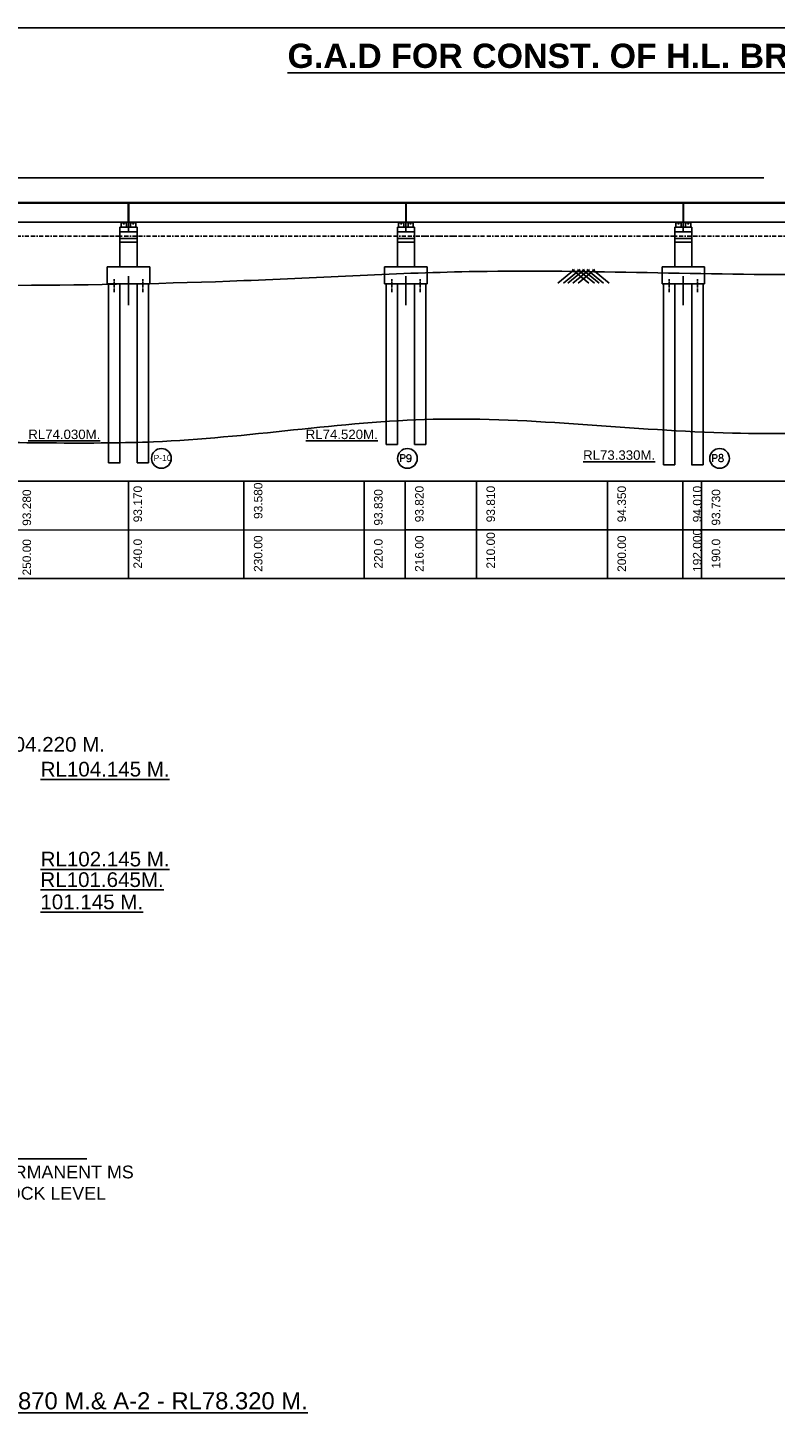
# Model space of a CAD drawing. Extents: x 589750 to 1723939, y 312647 to 923764.
# Tile 5 of 17: x 873471 to 1058123, y 577726 to 923764. Entities that reach past the tile are written whole.
import ezdxf

# ---------------------------------------------------------------- set-up
doc = ezdxf.new("R2010")
doc.units = ezdxf.units.MI
doc.header["$MEASUREMENT"] = 0
doc.linetypes.add('BORDER2', pattern=[0.875, 0.25, -0.125, 0.25, -0.125, 0, -0.125])
doc.linetypes.add('CENTER2', pattern=[1.125, 0.75, -0.125, 0.125, -0.125])
doc.layers.add('GROUND_LVL', color=114, linetype='Continuous')
doc.layers.add('TEXT', color=3, linetype='Continuous')
doc.layers.add('STR', color=7, linetype='Continuous', lineweight=25)
doc.styles.add('ROMANT', font='romant.shx')
doc.styles.get("Standard").update_dxf_attribs({"font": 'arial.ttf', "height": 500})
doc.dimstyles.new('bASANT jAIN  NMM', dxfattribs={"dimscale": 0.507, "dimtxt": 500, "dimasz": 1000, "dimexe": 50, "dimexo": 25, "dimgap": 0.09, "dimtad": 0, "dimtih": 1, "dimtoh": 1, "dimdec": 0, "dimzin": 0, "dimdsep": 46, "dimtxsty": 'Standard', "dimcen": 0.09, "dimclrd": 256, "dimclre": 256, "dimadec": 0, "dimazin": 0, "dimtfac": 1, "dimtdec": 0, "dimtix": 1, "dimtofl": 0, "dimtmove": 0, "dimatfit": 0, "dimfxl": 300, "dimtolj": 1, "dimtzin": 0, "dimlwd": -1, "dimlwe": -1, "dimarcsym": 0})

msp = doc.modelspace()

# ---------------------------------------------------------------- hatches: boundary and pattern name
at = {"ltscale": 0.5}
h = msp.add_hatch(color=0, dxfattribs=at)
h.paths.add_polyline_path([(897144.4, 875724.7), (897144.4, 875633.4), (897521.3, 875633.4), (897521.3, 875724.7)])
h.paths.add_polyline_path([(896772.5, 875724.7), (896772.5, 875633.4), (897144.4, 875633.4), (897144.4, 875724.7)])
h = msp.add_hatch(color=0, dxfattribs=at)
h.paths.add_polyline_path([(899115, 875724.7), (899115, 875633.4), (899486.9, 875633.4), (899486.9, 875724.7)])
h.paths.add_polyline_path([(899863.8, 875633.4), (899863.8, 875724.7), (899486.9, 875724.7), (899486.9, 875633.4)])
h = msp.add_hatch(color=0, dxfattribs=at)
h.paths.add_polyline_path([(965717.5, 875724.7), (965717.5, 875633.4), (966094.3, 875633.4), (966094.3, 875724.7)])
h.paths.add_polyline_path([(965345.5, 875724.7), (965345.5, 875633.4), (965717.5, 875633.4), (965717.5, 875724.7)])
h = msp.add_hatch(color=0, dxfattribs=at)
h.paths.add_polyline_path([(967688, 875724.7), (967688, 875633.4), (968059.9, 875633.4), (968059.9, 875724.7)])
h.paths.add_polyline_path([(968436.8, 875633.4), (968436.8, 875724.7), (968059.9, 875724.7), (968059.9, 875633.4)])
h = msp.add_hatch(color=0, dxfattribs=at)
h.paths.add_polyline_path([(1034290.5, 875724.7), (1034290.5, 875633.4), (1034667.4, 875633.4), (1034667.4, 875724.7)])
h.paths.add_polyline_path([(1033918.6, 875724.7), (1033918.6, 875633.4), (1034290.5, 875633.4), (1034290.5, 875724.7)])
h = msp.add_hatch(color=0, dxfattribs=at)
h.paths.add_polyline_path([(1036261.1, 875724.7), (1036261.1, 875633.4), (1036633, 875633.4), (1036633, 875724.7)])
h.paths.add_polyline_path([(1037009.9, 875633.4), (1037009.9, 875724.7), (1036633, 875724.7), (1036633, 875633.4)])

# ---------------------------------------------------------------- linework, layer by layer
at = {"color": 0, "ltscale": 0.5}
for p, q in [((1055389, 886764.1), (699552.3, 886767.5)), ((1585168, 880649.7), (711147.3, 880649.7)), ((1585168, 880649.7), (749494.8, 880649.7)), ((1585168, 880649.7), (820386.3, 880649.7)), ((820386.3, 880473.5), (898267.6, 880473.5)), ((913778.1, 880649.7), (881657.5, 880649.7)), ((913778.1, 880649.7), (881657.5, 880649.7)), ((913778.1, 880649.7), (881657.5, 880649.7)), ((881657.5, 880473.5), (898267.6, 880473.5)), ((898314.4, 880649.7), (888959.4, 880649.7)), ((913778.1, 880649.7), (888959.4, 880649.7)), ((888959.4, 880473.5), (898267.6, 880473.5)), ((888959.4, 880473.5), (913778.1, 880473.5)), ((898267.6, 880580.2), (898267.6, 875724.7)), ((898314.4, 879207.8), (898314.4, 873616.9)), ((898361.2, 880580.2), (898361.2, 875724.7)), ((898361.2, 880473.5), (966840.7, 880473.5)), ((982351.2, 880649.7), (950230.5, 880649.7)), ((982351.2, 880649.7), (950230.5, 880649.7)), ((982351.2, 880649.7), (950230.5, 880649.7)), ((982351.2, 880649.7), (957532.4, 880649.7)), ((966887.5, 880649.7), (957532.4, 880649.7)), ((957532.4, 880473.5), (966840.7, 880473.5)), ((957532.4, 880473.5), (982351.2, 880473.5)), ((966840.7, 880580.2), (966840.7, 875724.7)), ((966887.5, 879207.8), (966887.5, 873616.9)), ((966934.3, 880580.2), (966934.3, 875724.7)), ((966934.3, 880473.5), (1035413.7, 880473.5)), ((1035460.5, 880649.7), (1026105.4, 880649.7)), ((1050209.5, 880649.7), (1026105.4, 880649.7)), ((1026105.4, 880473.5), (1035413.7, 880473.5)), ((1026105.4, 880473.5), (1103986.7, 880473.5)), ((1050209.5, 880649.7), (1026414, 880649.7)), ((1050209.5, 880649.7), (1026414, 880649.7)), ((1050209.5, 880649.7), (1026414, 880649.7)), ((1050209.5, 880649.7), (1026414, 880649.7)), ((1050209.5, 880649.7), (1026414, 880649.7)), ((1050209.5, 880649.7), (1026414, 880649.7)), ((1026414, 880473.5), (1035413.7, 880473.5)), ((1035413.7, 880580.2), (1035413.7, 875724.7)), ((1035460.5, 879207.8), (1035460.5, 873616.9)), ((1035507.3, 880580.2), (1035507.3, 875724.7)), ((1035507.3, 880473.5), (1050209.5, 880473.5)), ((888959.4, 875794.7), (913778.1, 875794.7)), ((896500.9, 874554.7), (896500.9, 875633.4)), ((896500.9, 875633.4), (897787.9, 875633.4)), ((896772.5, 875724.7), (896772.5, 875633.4)), ((897144.4, 875173.4), (897144.4, 875792.1)), ((897521.3, 875633.4), (897521.3, 875724.7)), ((897731.9, 875633.4), (897521.3, 875633.4)), ((897787.9, 875633.4), (897787.9, 874554.7)), ((898782.4, 875724.7), (898361.2, 875724.7)), ((898843.4, 874554.7), (898843.4, 875633.4)), ((898843.4, 875633.4), (900130.4, 875633.4)), ((898843.4, 875633.4), (900130.4, 875633.4)), ((899115, 875724.7), (899115, 875633.4)), ((899486.9, 875173.4), (899486.9, 875792.1)), ((899863.8, 875633.4), (899863.8, 875724.7)), ((900130.4, 875633.4), (900130.4, 874554.7)), ((957532.4, 875794.7), (982351.2, 875794.7)), ((965074, 874554.7), (965074, 875633.4)), ((965074, 875633.4), (966361, 875633.4)), ((965345.5, 875724.7), (965345.5, 875633.4)), ((965717.5, 875173.4), (965717.5, 875792.1)), ((966094.3, 875633.4), (966094.3, 875724.7)), ((966304.9, 875633.4), (966094.3, 875633.4)), ((966361, 875633.4), (966361, 874554.7)), ((967355.5, 875724.7), (966934.3, 875724.7)), ((967416.4, 874554.7), (967416.4, 875633.4)), ((967416.4, 875633.4), (968703.4, 875633.4)), ((967416.4, 875633.4), (968703.4, 875633.4)), ((967688, 875724.7), (967688, 875633.4)), ((968059.9, 875173.4), (968059.9, 875792.1)), ((968436.8, 875633.4), (968436.8, 875724.7)), ((968703.4, 875633.4), (968703.4, 874554.7)), ((1026105.4, 875794.7), (1050209.5, 875794.7)), ((1033647, 874554.7), (1033647, 875633.4)), ((1033647, 875633.4), (1034934, 875633.4)), ((1033918.6, 875724.7), (1033918.6, 875633.4)), ((1034290.5, 875173.4), (1034290.5, 875792.1)), ((1034667.4, 875633.4), (1034667.4, 875724.7)), ((1034878, 875633.4), (1034667.4, 875633.4)), ((1034934, 875633.4), (1034934, 874554.7)), ((1035928.5, 875724.7), (1035507.3, 875724.7)), ((1035989.5, 874554.7), (1035989.5, 875633.4)), ((1035989.5, 875633.4), (1037276.5, 875633.4)), ((1035989.5, 875633.4), (1037276.5, 875633.4)), ((1036261.1, 875724.7), (1036261.1, 875633.4)), ((1036633, 875173.4), (1036633, 875792.1)), ((1037009.9, 875633.4), (1037009.9, 875724.7)), ((1037276.5, 875633.4), (1037276.5, 874554.7)), ((896208.4, 874554.7), (896208.4, 873384.7)), ((896208.4, 874554.7), (898314.4, 874554.7)), ((896208.4, 873384.7), (900420.4, 873384.7)), ((896208.4, 871746.7), (896208.4, 873384.7)), ((897787.9, 874554.7), (896500.9, 874554.7)), ((898314.4, 874554.7), (897144.4, 874554.7)), ((897787.9, 874554.7), (897144.4, 874554.7)), ((900130.4, 874554.7), (898843.4, 874554.7)), ((900130.4, 874554.7), (899486.9, 874554.7)), ((900420.4, 874554.7), (900420.4, 873384.7)), ((900420.4, 873384.7), (900420.4, 871746.7)), ((964781.5, 874554.7), (964781.5, 873384.7)), ((964781.5, 874554.7), (966887.5, 874554.7)), ((964781.5, 873384.7), (968993.5, 873384.7)), ((964781.5, 871746.7), (964781.5, 873384.7)), ((966361, 874554.7), (965074, 874554.7)), ((966887.5, 874554.7), (965717.5, 874554.7)), ((966361, 874554.7), (965717.5, 874554.7)), ((968703.4, 874554.7), (967416.4, 874554.7)), ((968703.4, 874554.7), (968059.9, 874554.7)), ((968993.5, 874554.7), (968993.5, 873384.7)), ((968993.5, 873384.7), (968993.5, 871746.7)), ((1033354.5, 874554.7), (1033354.5, 873384.7)), ((1033354.5, 874554.7), (1035460.5, 874554.7)), ((1033354.5, 873384.7), (1037566.5, 873384.7)), ((1033354.5, 871746.7), (1033354.5, 873384.7)), ((1034934, 874554.7), (1033647, 874554.7)), ((1035460.5, 874554.7), (1034290.5, 874554.7)), ((1034934, 874554.7), (1034290.5, 874554.7)), ((1037276.5, 874554.7), (1035989.5, 874554.7)), ((1037276.5, 874554.7), (1036633, 874554.7)), ((1037566.5, 874554.7), (1037566.5, 873384.7)), ((1037566.5, 873384.7), (1037566.5, 871746.7)), ((900420.4, 871746.7), (896208.4, 871746.7)), ((896208.4, 871746.7), (896208.4, 870810.7)), ((896208.4, 870404), (896208.4, 871746.7)), ((896208.4, 870404), (896208.4, 871746.7)), ((896208.4, 870810.7), (900420.4, 870810.7)), ((896208.4, 864771.5), (896208.4, 870810.7)), ((896208.4, 864771.5), (896208.4, 870810.7)), ((896208.4, 864771.5), (896208.4, 870810.7)), ((896208.4, 870137.5), (896208.4, 870810.7)), ((900420.4, 870810.7), (900420.4, 871746.7)), ((900420.4, 871746.7), (900420.4, 870404)), ((900420.4, 871746.7), (900420.4, 870404)), ((900420.4, 870810.7), (900420.4, 870137.5)), ((900420.4, 870810.7), (900420.4, 864771.5)), ((900420.4, 870810.7), (900420.4, 864771.5)), ((900420.4, 870810.7), (900420.4, 864771.5)), ((968993.5, 871746.7), (964781.5, 871746.7)), ((964781.5, 871746.7), (964781.5, 870810.7)), ((964781.5, 870810.7), (968993.5, 870810.7)), ((964781.5, 864771.5), (964781.5, 870810.7)), ((964781.5, 870604.5), (964781.5, 870810.7)), ((964781.5, 870604.5), (964781.5, 870810.7)), ((964781.5, 870658.4), (964781.5, 870810.7)), ((968993.5, 870810.7), (968993.5, 871746.7)), ((968993.5, 870810.7), (968993.5, 870658.4)), ((968993.5, 870810.7), (968993.5, 864771.5)), ((968993.5, 870810.7), (968993.5, 870604.5)), ((968993.5, 870810.7), (968993.5, 870604.5)), ((1037566.5, 871746.7), (1033354.5, 871746.7)), ((1033354.5, 871746.7), (1033354.5, 870810.7)), ((1033354.5, 870810.7), (1037566.5, 870810.7)), ((1033354.5, 864771.5), (1033354.5, 870810.7)), ((1033354.5, 864771.5), (1033354.5, 870810.7)), ((1033354.5, 864771.5), (1033354.5, 870810.7)), ((1033354.5, 864771.5), (1033354.5, 870810.7)), ((1033354.5, 870593.2), (1033354.5, 870810.7)), ((1033354.5, 870593.2), (1033354.5, 870810.7)), ((1033354.5, 870593.2), (1033354.5, 870810.7)), ((1037566.5, 870810.7), (1037566.5, 871746.7)), ((1037566.5, 870810.7), (1037566.5, 870593.2)), ((1037566.5, 870810.7), (1037566.5, 864771.5)), ((1037566.5, 870810.7), (1037566.5, 870593.2)), ((1037566.5, 870810.7), (1037566.5, 870593.2)), ((1037566.5, 870810.7), (1037566.5, 864771.5)), ((1037566.5, 870810.7), (1037566.5, 864771.5)), ((1037566.5, 870810.7), (1037566.5, 864771.5)), ((903579.4, 864771.5), (893049.4, 864771.5)), ((893049.4, 864771.5), (893049.4, 860559.5)), ((898314.4, 855257.1), (898314.4, 862388)), ((903579.4, 860559.5), (903579.4, 864771.5)), ((972152.5, 864771.5), (961622.5, 864771.5)), ((961622.5, 864771.5), (961622.5, 860559.5)), ((966887.5, 855257.1), (966887.5, 862388)), ((972152.5, 860559.5), (972152.5, 864771.5)), ((1040725.5, 864771.5), (1030195.5, 864771.5)), ((1030195.5, 864771.5), (1030195.5, 860559.5)), ((1033354.5, 864771.5), (1033354.5, 864989.1)), ((1035460.5, 855257.1), (1035460.5, 862388)), ((1037566.5, 864989.1), (1037566.5, 864771.5)), ((1040725.5, 860559.5), (1040725.5, 864771.5)), ((893049.4, 860559.5), (903579.4, 860559.5)), ((893400.4, 860559.5), (893400.4, 816295)), ((896208.4, 855257.1), (896208.4, 860559.5)), ((896208.4, 860559.5), (896208.4, 816295)), ((900420.4, 860559.5), (900420.4, 855257.1)), ((900420.4, 860559.5), (900420.4, 816295)), ((903228.4, 860559.5), (903228.4, 816295)), ((961622.5, 860559.5), (972152.5, 860559.5)), ((961973.5, 860559.5), (961973.5, 820812.2)), ((964781.5, 855257.1), (964781.5, 860559.5)), ((964781.5, 860559.5), (964781.5, 820812.2)), ((968993.5, 860559.5), (968993.5, 855257.1)), ((968993.5, 860559.5), (968993.5, 820812.2)), ((971801.5, 860559.5), (971801.5, 820812.2)), ((1030195.5, 860559.5), (1040725.5, 860559.5)), ((1030546.5, 860559.5), (1030546.5, 815762.5)), ((1033354.5, 855257.1), (1033354.5, 860559.5)), ((1033354.5, 860559.5), (1033354.5, 815762.5)), ((1037566.5, 860559.5), (1037566.5, 855257.1)), ((1037566.5, 860559.5), (1037566.5, 816072.4)), ((1040374.5, 860559.5), (1040374.5, 816072.4)), ((896208.4, 855984.8), (896208.4, 857552.6)), ((900420.4, 857552.6), (900420.4, 855984.8)), ((964781.5, 855984.8), (964781.5, 857552.6)), ((968993.5, 857552.6), (968993.5, 855984.8)), ((1033354.5, 855984.8), (1033354.5, 857552.6)), ((1037566.5, 857552.6), (1037566.5, 855984.8)), ((645453.4, 811763), (956577.9, 811767.6)), ((898314.4, 787658.4), (898314.4, 811767.2)), ((898314.4, 811766.4), (898314.4, 787658.4)), ((926819.5, 787658.4), (926819.5, 811767.2)), ((926819.5, 811766.4), (926819.5, 787658.4)), ((956529.2, 787658.4), (956529.2, 811767.2)), ((956529.2, 811766.4), (956529.2, 787658.4)), ((956577.9, 811767.6), (966663.9, 811767.8)), ((966663.9, 787658.4), (966663.9, 811767.2)), ((966663.9, 811766.4), (966663.9, 787658.4)), ((645453.4, 799389.2), (966663.9, 799723.5)), ((645453.4, 787658.4), (956529.2, 787658.4)), ((873331.9, 787658.4), (877283.5, 787658.4)), ((877283.5, 787658.4), (924083.5, 787658.4)), ((924083.5, 787658.4), (966663.9, 787658.4)), ((933129.2, 787658.4), (956529.2, 787658.4)), ((956529.2, 787658.4), (966663.9, 787658.4))]:
    msp.add_line(p, q, dxfattribs=at)
at = {"color": 0, "ltscale": 10}
for p, q in [((898267.6, 875794.7), (829741.4, 875794.7)), ((829741.4, 875794.7), (898267.6, 875794.7)), ((898267.6, 875794.7), (829741.4, 875794.7)), ((898314.4, 875794.7), (881657.5, 875794.7)), ((881657.5, 875794.7), (898314.4, 875794.7)), ((898314.4, 875794.7), (888959.4, 875794.7)), ((898314.4, 875794.7), (913778.1, 875794.7)), ((898314.4, 875794.7), (913778.1, 875794.7)), ((913778.1, 875794.7), (898314.4, 875794.7)), ((913778.1, 875794.7), (898314.4, 875794.7)), ((898314.4, 875794.7), (966887.5, 875794.7)), ((966887.5, 875794.7), (950230.5, 875794.7)), ((950230.5, 875794.7), (966887.5, 875794.7)), ((966887.5, 875794.7), (957532.4, 875794.7)), ((966887.5, 875794.7), (982351.2, 875794.7)), ((982351.2, 875794.7), (966887.5, 875794.7)), ((982351.2, 875794.7), (966887.5, 875794.7)), ((966887.5, 875794.7), (982351.2, 875794.7)), ((966887.5, 875794.7), (1035413.7, 875794.7)), ((1035460.5, 875794.7), (1026105.4, 875794.7)), ((1035460.5, 875794.7), (1026414, 875794.7)), ((1026414, 875794.7), (1035460.5, 875794.7)), ((1026414, 875794.7), (1035460.5, 875794.7)), ((1035460.5, 875794.7), (1050209.5, 875794.7)), ((1035460.5, 875794.7), (1050209.5, 875794.7)), ((1035460.5, 875794.7), (1050209.5, 875794.7)), ((1050209.5, 875794.7), (1035460.5, 875794.7)), ((1050209.5, 875794.7), (1035460.5, 875794.7)), ((1035460.5, 875794.7), (1104033.5, 875794.7)), ((903228.4, 826630.9), (903228.4, 831238.9)), ((971801.5, 826630.9), (971801.5, 831238.9)), ((1040374.5, 826630.9), (1040374.5, 831238.9)), ((962871.6, 820812.2), (961973.5, 820812.2)), ((964781.5, 820812.2), (961973.5, 820812.2)), ((971646.6, 820812.2), (968993.5, 820812.2)), ((971801.5, 820812.2), (968993.5, 820812.2)), ((896276.9, 816295), (893400.4, 816295)), ((903228.4, 816295), (900420.4, 816295)), ((1030546.5, 815762.5), (1033354.5, 815762.5)), ((1037566.5, 816072.4), (1037566.5, 815673.6)), ((1037566.5, 815762.5), (1040374.5, 815762.5)), ((1040374.5, 816072.4), (1040374.5, 815762.5)), ((883812.6, 811766.4), (854611.9, 811766.1)), ((966663.9, 811767.8), (1167306.1, 811767.8))]:
    msp.add_line(p, q, dxfattribs=at)
at = {"color": 5, "linetype": 'BORDER2', "ltscale": 4000}
for p, q in [((896208.4, 872278.9), (820386.3, 872274.8)), ((896208.4, 872275.2), (881657.5, 872274.4)), ((964781.5, 872278.9), (888959.4, 872274.8)), ((964781.5, 872275.2), (950230.5, 872274.4)), ((982351.2, 872276.2), (957532.4, 872274.8)), ((1033354.5, 872275.2), (968993.5, 872271.7)), ((1101927.5, 872278.9), (1026105.4, 872274.8)), ((1033354.5, 872275.2), (1026414, 872274.8))]:
    msp.add_line(p, q, dxfattribs=at)
at = {"color": 0, "linetype": 'CENTER2', "ltscale": 0.5}
for p, q in [((894804.4, 858460.5), (894804.4, 861664)), ((901824.4, 858460.5), (901824.4, 861664)), ((963377.5, 858460.5), (963377.5, 861664)), ((970397.5, 858460.5), (970397.5, 861664)), ((1031950.5, 858460.5), (1031950.5, 861664)), ((1038970.5, 858460.5), (1038970.5, 861664))]:
    msp.add_line(p, q, dxfattribs=at)
at = {"ltscale": 0.5}
for p, q in [((984303.7, 787658.4), (984303.7, 811767.2)), ((984303.7, 811766.4), (984303.7, 787658.4)), ((1016694, 787658.4), (1016694, 811767.2)), ((1016694, 811766.4), (1016694, 787658.4)), ((1035343, 787658.4), (1035343, 811767.2)), ((1035343, 811766.4), (1035343, 787658.4)), ((1039985.5, 787658.4), (1039985.5, 811767.2)), ((1039985.5, 811766.4), (1039985.5, 787658.4))]:
    msp.add_line(p, q, dxfattribs=at)
at = {"ltscale": 10}
for p, q in [((966663.9, 799713.1), (1167306.1, 799713.1)), ((966663.9, 787658.4), (1167306.1, 787658.4)), ((981811.7, 787658.4), (1006256, 787658.4)), ((1006256, 787658.4), (1030700.4, 787658.4)), ((1030700.4, 787658.4), (1055144.8, 787658.4)), ((1055144.8, 787658.4), (1079589.2, 787658.4))]:
    msp.add_line(p, q, dxfattribs=at)
msp.add_lwpolyline([(1690519.5, 312647.3), (589750, 312647.3), (589750, 923764), (1690519.5, 923764)], close=True, dxfattribs=at)
at = {"color": 14, "ltscale": 10}
for points in [[(651944.9, 877979.7), (680150.6, 874644.3), (744244, 868818.8), (799573, 862401.3), (870837, 860154), (926819.5, 861314), (984303.7, 863578.2), (1068803, 862837.1), (1126283, 864099.4), (1184553, 863685.8), (1269203, 865275.2), (1329526.5, 868082.2), (1408428.5, 869930.9), (1463754, 869649.2), (1526557, 873609.2), (1596887.8, 873957.8), (1667344.5, 879767.2)], [(679606, 827038.5), (697285.5, 827038.5), (756254.4, 820963.5), (766082.4, 820963.5), (824827.4, 821815.5), (834655.4, 821815.5), (893400.4, 821211.5), (904520, 821478.5), (973666, 827042), (1047594.5, 823638), (1111854, 824894), (1180569, 824218), (1247363, 828666), (1318632.5, 826934.5), (1384979, 827113), (1454723, 829189), (1527139.5, 833492), (1599768.5, 837996.5)]]:
    msp.add_spline(points, degree=3, dxfattribs=at)
at = {"layer": 'GROUND_LVL', "color": 16, "ltscale": 0.5}
for p, q in [((1008585.9, 864064.5), (1004456.1, 860659.7)), ((1009965.9, 864064.5), (1005836.1, 860659.7)), ((1011051.3, 864064.5), (1006921.6, 860659.7)), ((1008006.3, 864064.5), (1012136.1, 860659.7)), ((1012272.4, 864064.5), (1008142.7, 860659.7)), ((1009334, 864064.5), (1013463.8, 860659.7)), ((1013600.2, 864064.5), (1009470.4, 860659.7)), ((1010555.1, 864064.5), (1014684.9, 860659.7)), ((1011640.6, 864064.5), (1015770.3, 860659.7)), ((1013020.6, 864064.5), (1017150.4, 860659.7))]:
    msp.add_line(p, q, dxfattribs=at)
at = {"layer": 'STR', "color": 0, "ltscale": 0.5}
for p, q in [((896208.4, 874554.7), (900420.4, 874554.7)), ((964781.5, 874554.7), (968993.5, 874554.7)), ((1033354.5, 874554.7), (1037566.5, 874554.7))]:
    msp.add_line(p, q, dxfattribs=at)
for centre in [(906446, 817389.5), (967262.1, 817389.5), (1044418.7, 817389.5)]:
    msp.add_circle(centre, 2437.6, dxfattribs=at)

# ---------------------------------------------------------------- texts
at = {"color": 0, "ltscale": 0.5, "insert": (1153442.1, 919894.3), "char_height": 6000, "width": 636835.224, "attachment_point": 2}
msp.add_mtext('{\\fArial|b1|i0|c0|p34;\\LG.A.D FOR CONST. OF H.L. BRIDGE ACROSS IBB RIVER ON THETHETANGAR  TO CHONGRIBAHAR ROAD.}', dxfattribs=at)
at = {"color": 0, "ltscale": 0.5, "char_height": 1170, "width": 23680.816, "attachment_point": 1, "rotation": 90}
for s, insert in [(' {\\H1.8x;250.00    93.280}', (872123.1, 787993.5)), ('  {\\H1.8x;  240.0     93.170}', (899539.7, 787606.2)), ('  {\\H1.8x; 230.00     93.580}', (929311.5, 787606.2)), ('  {\\H1.8x;  220.0    93.830}', (959021.2, 787606.2)), ('  {\\H1.8x; 216.00    93.820}', (969155.9, 787606.2))]:
    msp.add_mtext(s, dxfattribs=dict(at, insert=insert))
at = {"ltscale": 0.5, "char_height": 1170, "width": 23680.816, "attachment_point": 1, "rotation": 90}
for s, insert in [('  {\\H1.8x;  210.00   93.810}', (986795.7, 787606.2)), ('  {\\H1.8x; 200.00    94.350}', (1019186, 787606.2)), ('  {\\H1.8x; 192.000  94.010}', (1037835, 787606.2)), ('  {\\H1.8x;  190.0    93.730}', (1042477.6, 787606.2))]:
    msp.add_mtext(s, dxfattribs=dict(at, insert=insert))
at = {"layer": 'TEXT', "color": 0, "ltscale": 0.5, "style": 'ROMANT'}
for s, p in [('P9', (965209.8, 816514.6)), ('P8', (1042366.5, 816514.6))]:
    msp.add_text(s, height=1825.2, dxfattribs=at).set_placement(p)
at = {"layer": 'TEXT', "color": 0, "ltscale": 0.5, "attachment_point": 1}
for s, insert, char_height, width in [('{\\H0.8333x;\\LRL74.030M.\\H1.2x; \\P }', (873543.5, 824496.1), 2808, 28970.932), ('{\\H0.8333x;\\LRL74.520M.\\H1.2x; \\P }', (942116.6, 824496.1), 2808, 28970.932), ('P-10', (904533.9, 818261.9), 1500, 25955.004), ('{\\H0.8333x;\\LRL73.330M.\\H1.2x; \\P }', (1010689.6, 819378.1), 2808, 28970.932), ('FORMATION LEVEL RL104.220 M. ', (811557.4, 748518.9), 3632.85, 80543.853), ('{\\LRL104.145 M.}', (876598.4, 742383.7), 3632.85, 50341.141), ('{\\LRL102.145 M.}', (876595.3, 720165.9), 3632.85, 45551.032), ('{\\LRL101.645M. }', (876546.2, 715080.2), 3632.85, 31475.597), ('{\\L101.145 M. }', (876531.7, 709585.8), 3632.85, 31475.597), ('6 mm THICK PERMANENT MS LINER UPTO ROCK LEVEL', (837333.2, 642585.4), 3159, 70501.467), ('{\\LA-1 RL79.870 M.& A-2 - RL78.320 M.}', (844513.4, 586552.7), 4212, 126677.52)]:
    msp.add_mtext(s, dxfattribs=dict(at, insert=insert, char_height=char_height, width=width))

# ---------------------------------------------------------------- leaders
at = {"color": 0, "ltscale": 0.5}
msp.add_leader([(830882.5, 644289.8), (888043.5, 644289.8)], dimstyle='bASANT jAIN  NMM', override={"dimasz": 4000, "dimfxl": 0.18}, dxfattribs=at)

doc.saveas('drawing.dxf')
